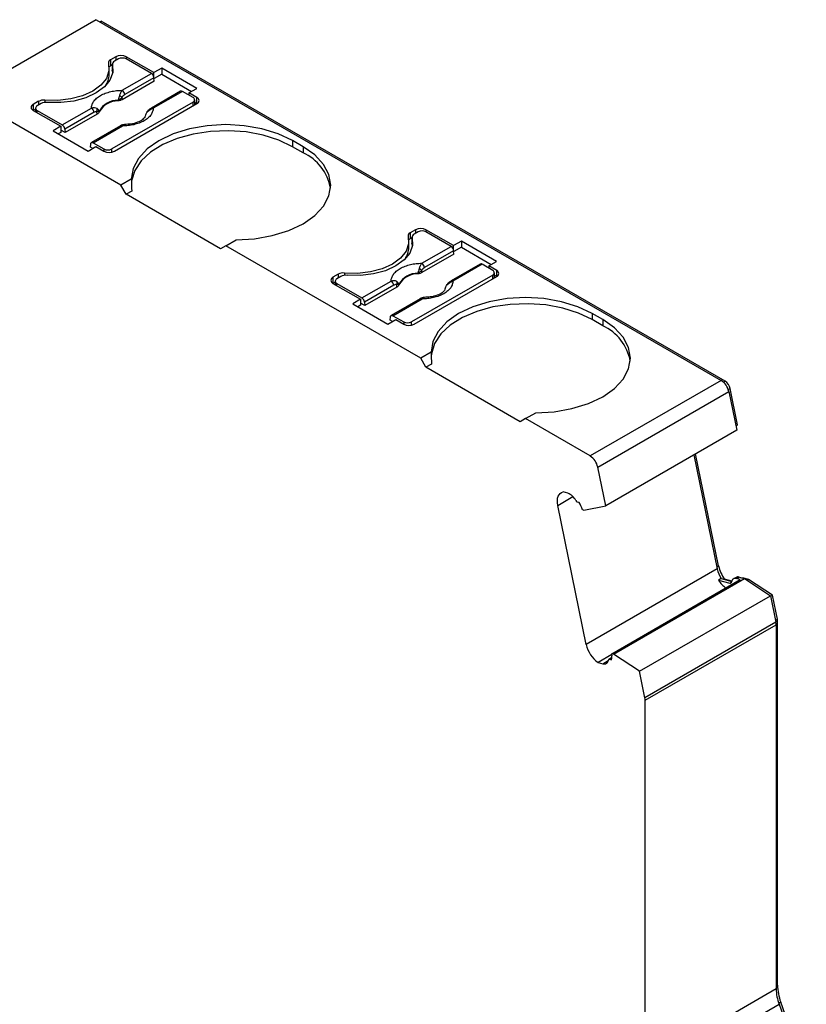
# Model space of a CAD drawing. Header units: millimetres. Extents: x 13 to 546, y 13 to 419.
# Tile 8 of 9: x 469 to 490, y 347 to 373. Entities that reach past the tile are written whole.
import ezdxf

# ---------------------------------------------------------------- set-up
doc = ezdxf.new("R2010")
doc.units = ezdxf.units.MM
doc.header["$LTSCALE"] = 2

msp = doc.modelspace()

# ---------------------------------------------------------------- linework, layer by layer
for p, q in [((470.621, 373.394), (467.085, 371.353)), ((470.621, 373.394), (487.491, 363.655)), ((470.723, 373.335), (470.758, 373.356)), ((487.597, 363.635), (470.758, 373.356)), ((471.151, 372.394), (471.009, 372.312)), ((471.009, 372.312), (471.009, 372.149)), ((471.222, 372.333), (471.116, 372.272)), ((471.151, 372.394), (471.151, 372.292)), ((472.179, 371.964), (471.434, 372.394)), ((471.434, 372.394), (471.434, 372.333)), ((472.112, 371.942), (471.434, 372.333)), ((470.972, 371.915), (470.972, 372.078)), ((471.057, 372.177), (471.009, 372.149)), ((471.057, 372.19), (471.057, 372.027)), ((471.059, 372.01), (471.059, 372.174)), ((471.068, 371.966), (471.059, 372.01)), ((471.324, 371.487), (472.112, 371.942)), ((472.391, 372.086), (472.179, 371.964)), ((472.179, 371.845), (472.179, 371.964)), ((473.339, 371.539), (472.391, 372.086)), ((472.391, 372.086), (472.391, 371.923)), ((472.189, 371.734), (471.324, 371.234)), ((472.182, 371.827), (471.395, 371.372)), ((472.189, 371.734), (472.182, 371.827)), ((472.391, 371.923), (472.184, 371.803)), ((472.391, 371.923), (473.198, 371.457)), ((472.898, 371.464), (472.111, 371.009)), ((472.948, 371.459), (472.161, 371.004)), ((473.237, 371.292), (472.948, 371.459)), ((473.127, 371.417), (473.339, 371.539)), ((473.343, 371.292), (473.127, 371.417)), ((473.127, 371.417), (473.127, 371.355)), ((471.292, 368.924), (467.085, 371.353)), ((469.065, 371.19), (468.924, 371.108)), ((469.065, 371.19), (469.065, 371.088)), ((469.238, 371.223), (469.238, 371.16)), ((473.237, 371.17), (471.045, 369.904)), ((471.217, 371.218), (471.217, 371.203)), ((471.324, 371.234), (471.32, 371.3)), ((473.237, 371.068), (473.237, 371.17)), ((473.281, 371.093), (473.281, 371.231)), ((473.281, 371.165), (473.343, 371.129)), ((473.343, 371.129), (473.343, 371.292)), ((468.924, 371.108), (468.924, 370.945)), ((468.986, 370.981), (468.924, 370.945)), ((468.924, 370.945), (469.669, 370.515)), ((468.986, 371.006), (468.986, 370.909)), ((469.136, 371.129), (469.03, 371.068)), ((469.03, 370.945), (469.707, 370.554)), ((469.03, 370.884), (469.03, 370.945)), ((469.707, 370.554), (470.495, 371.008)), ((470.565, 370.893), (469.778, 370.439)), ((470.65, 370.845), (470.644, 370.909)), ((470.705, 370.907), (470.704, 370.921)), ((471.116, 369.843), (473.343, 371.129)), ((470.65, 370.845), (469.785, 370.346)), ((469.669, 370.515), (469.457, 370.392)), ((469.457, 370.392), (470.405, 369.845)), ((469.669, 370.352), (469.598, 370.311)), ((469.669, 370.515), (469.669, 370.352)), ((469.785, 370.346), (469.669, 370.413)), ((469.778, 370.439), (469.785, 370.346)), ((471.281, 370.53), (470.494, 370.076)), ((470.544, 370.071), (471.331, 370.525)), ((476.207, 369.965), (475.924, 370.129)), ((475.924, 370.129), (475.924, 369.965)), ((470.405, 369.845), (470.617, 369.967)), ((470.467, 369.952), (470.474, 370.037)), ((470.529, 369.916), (470.467, 369.952)), ((470.544, 370.071), (470.833, 369.904)), ((470.617, 369.967), (470.833, 369.843)), ((470.833, 369.904), (470.833, 369.843)), ((471.045, 369.818), (471.045, 369.904)), ((476.207, 369.802), (475.924, 369.965)), ((476.207, 369.965), (476.207, 369.802)), ((471.571, 369.085), (471.292, 368.924)), ((471.434, 368.68), (471.292, 368.924)), ((471.585, 368.767), (471.434, 368.68)), ((473.979, 367.21), (471.434, 368.68)), ((479.24, 367.724), (479.099, 367.643)), ((479.24, 367.724), (479.24, 367.622)), ((480.268, 367.294), (479.523, 367.724)), ((479.523, 367.724), (479.523, 367.663)), ((474.121, 367.292), (474.399, 367.452)), ((479.099, 367.643), (479.099, 367.479)), ((479.146, 367.507), (479.099, 367.479)), ((479.146, 367.52), (479.146, 367.357)), ((479.148, 367.341), (479.148, 367.504)), ((479.311, 367.663), (479.205, 367.602)), ((480.201, 367.272), (479.523, 367.663)), ((480.481, 367.417), (480.268, 367.294)), ((481.429, 366.869), (480.481, 367.417)), ((480.481, 367.417), (480.481, 367.253)), ((474.121, 367.292), (473.979, 367.21)), ((479.382, 364.255), (474.121, 367.292)), ((479.061, 367.245), (479.061, 367.408)), ((479.157, 367.296), (479.148, 367.341)), ((479.414, 366.818), (480.201, 367.272)), ((480.271, 367.157), (479.484, 366.702)), ((480.268, 367.175), (480.268, 367.294)), ((480.278, 367.064), (480.271, 367.157)), ((480.481, 367.253), (480.273, 367.133)), ((480.481, 367.253), (481.287, 366.788)), ((480.278, 367.064), (479.413, 366.565)), ((479.413, 366.565), (479.41, 366.63)), ((480.987, 366.794), (480.2, 366.339)), ((481.037, 366.789), (480.25, 366.334)), ((481.326, 366.622), (481.037, 366.789)), ((481.217, 366.747), (481.429, 366.869)), ((481.432, 366.622), (481.217, 366.747)), ((481.217, 366.747), (481.217, 366.685)), ((481.432, 366.459), (481.432, 366.622)), ((477.154, 366.52), (477.013, 366.439)), ((477.013, 366.439), (477.013, 366.275)), ((477.225, 366.459), (477.119, 366.398)), ((477.154, 366.52), (477.154, 366.418)), ((477.327, 366.553), (477.327, 366.49)), ((481.326, 366.5), (479.134, 365.234)), ((479.205, 365.173), (481.432, 366.459)), ((479.306, 366.548), (479.307, 366.533)), ((481.326, 366.398), (481.326, 366.5)), ((481.37, 366.423), (481.37, 366.561)), ((481.37, 366.495), (481.432, 366.459)), ((477.075, 366.311), (477.013, 366.275)), ((477.013, 366.275), (477.758, 365.845)), ((477.075, 366.336), (477.075, 366.239)), ((477.119, 366.275), (477.797, 365.884)), ((477.119, 366.214), (477.119, 366.275)), ((477.797, 365.884), (478.584, 366.338)), ((478.654, 366.223), (477.867, 365.769)), ((478.739, 366.176), (477.874, 365.676)), ((478.739, 366.176), (478.733, 366.239)), ((478.794, 366.237), (478.793, 366.251)), ((477.758, 365.845), (477.546, 365.723)), ((477.758, 365.845), (477.758, 365.682)), ((479.371, 365.86), (478.583, 365.406)), ((478.633, 365.401), (479.42, 365.855)), ((477.546, 365.723), (478.494, 365.175)), ((477.758, 365.682), (477.688, 365.641)), ((477.874, 365.676), (477.758, 365.743)), ((477.867, 365.769), (477.874, 365.676)), ((478.494, 365.175), (478.706, 365.298)), ((478.556, 365.282), (478.563, 365.367)), ((478.633, 365.401), (478.922, 365.234)), ((478.706, 365.298), (478.922, 365.173)), ((484.296, 365.296), (484.013, 365.459)), ((484.013, 365.459), (484.013, 365.296)), ((484.296, 365.132), (484.013, 365.296)), ((484.296, 365.296), (484.296, 365.132)), ((478.618, 365.247), (478.556, 365.282)), ((478.922, 365.234), (478.922, 365.173)), ((479.134, 365.148), (479.134, 365.234)), ((479.66, 364.415), (479.382, 364.255)), ((479.523, 364.01), (479.382, 364.255)), ((479.675, 364.097), (479.523, 364.01)), ((482.069, 362.54), (479.523, 364.01)), ((487.491, 363.655), (483.956, 361.614)), ((487.553, 363.609), (487.597, 363.635)), ((487.683, 363.405), (487.734, 363.435)), ((487.934, 362.456), (487.734, 363.435)), ((484.161, 361.314), (487.696, 363.355)), ((487.696, 363.355), (487.91, 362.313)), ((482.21, 362.622), (482.489, 362.783)), ((482.21, 362.622), (482.069, 362.54)), ((483.956, 361.614), (482.21, 362.622)), ((487.886, 362.428), (487.934, 362.456)), ((487.91, 362.313), (484.374, 360.272)), ((486.755, 361.646), (487.385, 358.565)), ((487.423, 358.645), (486.803, 361.674)), ((484.374, 360.272), (484.161, 361.314)), ((483.081, 360.28), (483.491, 360.516)), ((483.351, 360.609), (483.23, 360.642)), ((483.85, 356.524), (483.081, 360.28)), ((483.658, 360.358), (483.608, 360.371)), ((483.788, 360.154), (484.374, 360.272)), ((483.747, 360.165), (483.788, 360.154)), ((487.375, 358.617), (487.423, 358.645)), ((487.385, 358.565), (483.85, 356.524)), ((484.543, 356.275), (488.007, 358.275)), ((484.584, 356.264), (488.119, 358.305)), ((487.492, 358.304), (487.421, 358.263)), ((487.421, 358.263), (487.722, 358.183)), ((487.492, 358.304), (487.775, 358.228)), ((487.582, 358.285), (487.576, 358.281)), ((487.777, 358.233), (487.582, 358.285)), ((487.722, 358.183), (487.772, 358.211)), ((487.893, 358.336), (487.823, 358.296)), ((487.905, 358.303), (487.976, 358.344)), ((488.007, 358.275), (487.905, 358.303)), ((487.976, 358.344), (488.078, 358.316)), ((488.078, 358.316), (488.119, 358.305)), ((488.094, 358.312), (488.1, 358.316)), ((488.203, 358.288), (488.1, 358.316)), ((488.119, 358.305), (488.823, 357.842)), ((488.192, 358.257), (488.232, 358.28)), ((488.232, 358.28), (488.203, 358.288)), ((488.874, 357.858), (488.232, 358.28)), ((488.826, 357.83), (488.874, 357.858)), ((489.008, 357.205), (488.874, 357.858)), ((485.288, 355.801), (488.823, 357.842)), ((488.823, 357.842), (488.97, 357.126)), ((488.97, 357.126), (485.434, 355.085)), ((485.442, 355.017), (488.977, 357.058)), ((488.959, 357.177), (489.008, 357.205)), ((488.968, 357.134), (489.012, 357.16)), ((488.977, 357.058), (488.977, 347.226)), ((489.012, 352.017), (489.012, 357.16)), ((484.544, 356.25), (484.173, 356.036)), ((484.584, 356.264), (484.543, 356.275)), ((485.288, 355.801), (484.584, 356.264)), ((484.173, 356.036), (484.293, 356.003)), ((484.293, 356.003), (484.443, 356.09)), ((484.541, 356.17), (484.458, 356.122)), ((484.477, 356.124), (484.539, 356.16)), ((484.477, 356.124), (484.527, 356.11)), ((485.434, 355.085), (485.288, 355.801)), ((485.442, 348.753), (485.442, 355.017)), ((489.012, 351.734), (489.012, 352.017)), ((489.012, 350.792), (489.012, 351.734)), ((489.012, 350.51), (489.012, 350.792)), ((489.012, 349.567), (489.012, 350.51)), ((489.012, 349.285), (489.012, 349.567)), ((489.012, 348.342), (489.012, 349.285)), ((485.442, 345.185), (485.442, 348.753)), ((489.012, 348.06), (489.012, 348.342)), ((489.012, 347.328), (489.012, 348.06)), ((488.977, 347.226), (485.442, 345.185)), ((488.977, 347.307), (489.012, 347.328)), ((485.519, 344.768), (489.055, 346.809)), ((489.098, 346.869), (489.045, 346.838)), ((489.055, 346.809), (489.759, 344.816)), ((489.789, 344.912), (489.098, 346.869))]:
    msp.add_line(p, q)
at = {"flags": 128}
for points in [[(470.953, 372.213), (470.967, 372.01), (470.898, 371.81), (470.75, 371.625), (470.532, 371.466), (470.256, 371.34), (469.936, 371.254), (469.59, 371.215), (469.238, 371.223)], [(471.059, 372.174), (471.068, 371.967), (470.995, 371.764), (470.843, 371.577), (470.621, 371.415), (470.34, 371.286), (470.015, 371.198), (469.664, 371.156), (469.305, 371.161)], [(471.059, 372.01), (471.057, 372.024), (471.057, 372.027)], [(475.924, 370.129), (475.537, 370.312), (475.096, 370.448), (474.617, 370.532), (474.119, 370.56), (473.622, 370.531), (473.143, 370.447), (472.702, 370.311), (472.316, 370.127), (471.999, 369.904), (471.764, 369.649), (471.619, 369.373), (471.571, 369.085)], [(475.924, 369.965), (475.552, 370.143), (475.129, 370.277), (474.67, 370.362), (474.191, 370.396), (473.709, 370.377), (473.243, 370.307), (472.808, 370.186), (472.419, 370.021), (472.092, 369.816), (471.837, 369.58), (471.664, 369.32), (471.579, 369.046), (471.573, 368.979)], [(470.474, 370.037), (470.476, 370.051), (470.481, 370.062), (470.487, 370.071), (470.496, 370.077), (470.507, 370.08), (470.518, 370.08), (470.531, 370.077), (470.544, 370.071)], [(474.399, 367.452), (474.897, 367.48), (475.376, 367.564), (475.818, 367.699), (476.205, 367.882), (476.523, 368.105), (476.759, 368.36), (476.904, 368.636), (476.954, 368.924), (476.905, 369.211), (476.76, 369.487), (476.524, 369.742), (476.207, 369.965)], [(479.043, 367.543), (479.056, 367.34), (478.987, 367.14), (478.84, 366.955), (478.622, 366.796), (478.345, 366.67), (478.025, 366.585), (477.679, 366.545), (477.327, 366.553)], [(479.148, 367.504), (479.158, 367.297), (479.084, 367.094), (478.932, 366.907), (478.71, 366.745), (478.429, 366.616), (478.104, 366.529), (477.753, 366.486), (477.395, 366.492)], [(479.148, 367.341), (479.146, 367.354), (479.146, 367.357)], [(484.013, 365.459), (483.627, 365.642), (483.185, 365.778), (482.707, 365.862), (482.209, 365.89), (481.711, 365.862), (481.232, 365.777), (480.791, 365.641), (480.405, 365.458), (480.088, 365.234), (479.853, 364.979), (479.708, 364.703), (479.66, 364.415)], [(484.013, 365.296), (483.641, 365.473), (483.218, 365.607), (482.759, 365.692), (482.28, 365.726), (481.799, 365.707), (481.332, 365.637), (480.897, 365.516), (480.509, 365.351), (480.181, 365.146), (479.927, 364.91), (479.754, 364.65), (479.669, 364.376), (479.662, 364.31)], [(478.563, 365.367), (478.565, 365.381), (478.57, 365.392), (478.577, 365.401), (478.586, 365.407), (478.596, 365.41), (478.608, 365.41), (478.62, 365.407), (478.633, 365.401)], [(482.489, 362.783), (482.986, 362.81), (483.465, 362.894), (483.907, 363.03), (484.294, 363.213), (484.612, 363.436), (484.848, 363.69), (484.994, 363.966), (485.043, 364.254), (484.994, 364.541), (484.849, 364.818), (484.613, 365.072), (484.296, 365.296)], [(483.081, 360.28), (483.071, 360.349), (483.07, 360.413), (483.077, 360.473), (483.093, 360.525), (483.117, 360.569), (483.148, 360.604), (483.186, 360.628), (483.23, 360.642)]]:
    msp.add_lwpolyline(points, dxfattribs=at)
for centre, radius, start, end in [((471.044, 372.227), 0.0919, 112.1146, 189.0937), ((471.151, 372.186), 0.0925, 112.3205, 187.674), ((471.292, 372.121), 0.307, 62.6097, 117.3902), ((471.328, 372.128), 0.231, 62.6094, 117.3904), ((471.079, 372.025), 0.142, 119.0448, 139.6025), ((472.027, 371.811), 0.155, 5.689, 57.1991), ((470.409, 371.924), 0.563, 325.6028, 359.0295), ((471.24, 371.357), 0.155, 5.689, 57.1991), ((472.919, 371.42), 0.0484, 53.1027, 115.5868), ((469.205, 370.923), 0.301, 83.6693, 117.5976), ((469.275, 370.863), 0.3, 84.1493, 117.6352), ((471.205, 370.645), 0.573, 88.8448, 151.1498), ((471.206, 370.631), 0.571, 88.8136, 151.181), ((470.998, 370.917), 0.5, 49.8821, 58.7426), ((473.214, 371.231), 0.0655, 290.7835, 69.2166), ((473.312, 371.21), 0.0873, 290.7834, 69.2166), ((468.955, 371.027), 0.0873, 110.7834, 249.2165), ((469.053, 371.006), 0.0655, 110.7834, 249.2165), ((470.41, 370.878), 0.155, 5.689, 57.1991), ((470.535, 370.956), 0.118, 336.668, 18.1748), ((472.004, 370.906), 0.00686, 52.5202, 103.5055), ((472.132, 370.964), 0.0497, 54.016, 114.6959), ((469.623, 370.423), 0.155, 5.689, 57.1991), ((471.302, 370.485), 0.0498, 54.0182, 114.6713), ((470.939, 370.109), 0.231, 242.6096, 297.3903), ((470.974, 370.116), 0.307, 242.611, 297.3902), ((475.648, 368.602), 1.324, 10.486, 65.0296), ((479.382, 367.451), 0.307, 62.6097, 117.3903), ((479.417, 367.458), 0.231, 62.6094, 117.3904), ((479.133, 367.558), 0.0919, 112.1146, 189.0937), ((479.168, 367.355), 0.142, 119.0448, 139.6025), ((479.24, 367.516), 0.0925, 112.3205, 187.674), ((478.498, 367.254), 0.563, 325.6029, 359.0295), ((480.117, 367.141), 0.155, 5.689, 57.1991), ((479.087, 366.247), 0.5, 49.8821, 58.7426), ((479.329, 366.687), 0.155, 5.689, 57.1991), ((481.008, 366.75), 0.0484, 53.1027, 115.5868), ((481.303, 366.561), 0.0655, 290.7835, 69.2166), ((481.401, 366.541), 0.0873, 290.7832, 69.2152), ((477.044, 366.357), 0.0873, 110.7834, 249.2165), ((477.142, 366.336), 0.0655, 110.7834, 249.2165), ((477.294, 366.254), 0.301, 83.6694, 117.5974), ((477.364, 366.193), 0.3, 84.1493, 117.6352), ((479.295, 365.975), 0.573, 88.8448, 151.1498), ((479.295, 365.961), 0.571, 88.8136, 151.181), ((478.5, 366.208), 0.155, 5.689, 57.1991), ((478.625, 366.286), 0.118, 336.668, 18.1748), ((480.093, 366.236), 0.00686, 52.5202, 103.5055), ((480.221, 366.294), 0.0497, 54.016, 114.6959), ((477.712, 365.753), 0.155, 5.689, 57.1991), ((479.391, 365.815), 0.0498, 54.0182, 114.6713), ((479.028, 365.439), 0.231, 242.6096, 297.3903), ((479.064, 365.446), 0.307, 242.6097, 297.3903), ((483.737, 363.932), 1.324, 10.486, 65.0296), ((487.236, 363.26), 0.47, 11.6277, 57.0661), ((487.427, 363.372), 0.313, 11.6278, 57.0661), ((483.7, 361.219), 0.47, 11.6278, 57.0661), ((483.214, 360.248), 0.387, 24.9242, 69.3653), ((483.635, 360.443), 0.0765, 204.923, 249.372), ((482.948, 359.913), 0.837, 17.4791, 32.0575), ((488.383, 358.853), 0.982, 192.2603, 215.3693), ((488.175, 358.735), 0.807, 192.1611, 212.3129), ((488.053, 358.645), 0.738, 211.2208, 233.7987), ((487.734, 358.22), 0.039, 251.7024, 354.8332), ((487.873, 358.207), 0.101, 71.7047, 174.8329), ((487.943, 358.243), 0.106, 72.2508, 117.9623), ((488.08, 358.253), 0.0653, 72.2499, 117.964), ((488.638, 357.056), 0.339, 0.3463, 11.8658), ((488.787, 357.159), 0.226, 0.3466, 11.8661), ((484.626, 356.687), 0.794, 191.8187, 235.1119), ((484.147, 356.23), 0.399, 342.5334, 6.5138), ((484.33, 356.114), 0.117, 251.7026, 354.8333), ((484.47, 356.102), 0.0231, 71.7055, 174.8326), ((485.103, 355.015), 0.339, 0.3466, 11.8658), ((490.247, 347.247), 1.271, 180.9464, 200.1719), ((490.41, 347.351), 1.398, 180.9465, 200.1717)]:
    msp.add_arc(centre, radius, start, end)
for centre in [(474.121, 367.618), (482.21, 362.948)]:
    msp.add_ellipse(centre, major_axis=(-1.803, 3.123), ratio=0.577335, start_param=0.787088, end_param=0.892481)
for points, knots in [([(470.495, 371.008), (470.495, 371.023), (470.497, 371.053), (470.509, 371.098), (470.527, 371.142), (470.562, 371.201), (470.627, 371.273), (470.734, 371.349), (470.866, 371.411), (471.013, 371.455), (471.168, 371.482), (471.272, 371.486), (471.324, 371.487)], [0, 0, 0, 0, 0.06027, 0.120056, 0.179893, 0.240314, 0.370015, 0.500128, 0.629829, 0.759943, 0.879871, 1, 1, 1, 1]), ([(471.258, 371.345), (471.261, 371.357), (471.269, 371.387), (471.285, 371.426), (471.304, 371.461), (471.317, 371.479), (471.324, 371.487)], [0, 0, 0, 0, 0.2204753, 0.4990753, 0.7481191, 1, 1, 1, 1]), ([(471.217, 371.218), (471.221, 371.23), (471.23, 371.252), (471.241, 371.287), (471.25, 371.317), (471.255, 371.336), (471.258, 371.345)], [0, 0, 0, 0, 0.306881, 0.575882, 0.806979, 1, 1, 1, 1]), ([(471.32, 371.3), (471.309, 371.288), (471.278, 371.257), (471.24, 371.233), (471.217, 371.218)], [0, 0, 0, 0, 0.389276, 1, 1, 1, 1]), ([(471.324, 371.234), (471.313, 371.229), (471.293, 371.219), (471.257, 371.208), (471.231, 371.204), (471.217, 371.203)], [0, 0, 0, 0, 0.335719, 0.664281, 1, 1, 1, 1]), ([(471.395, 371.372), (471.38, 371.363), (471.353, 371.345), (471.331, 371.314), (471.32, 371.3)], [0, 0, 0, 0, 0.5214849, 1, 1, 1, 1]), ([(470.644, 370.909), (470.636, 370.91), (470.62, 370.914), (470.593, 370.908), (470.575, 370.898), (470.565, 370.893)], [0, 0, 0, 0, 0.317222, 0.645084, 1, 1, 1, 1]), ([(470.704, 370.921), (470.7, 370.92), (470.693, 370.917), (470.676, 370.913), (470.66, 370.911), (470.648, 370.909), (470.644, 370.909)], [0, 0, 0, 0, 0.332097, 0.61117, 0.833934, 1, 1, 1, 1]), ([(470.705, 370.907), (470.702, 370.899), (470.696, 370.884), (470.677, 370.863), (470.659, 370.851), (470.65, 370.845)], [0, 0, 0, 0, 0.335719, 0.664281, 1, 1, 1, 1]), ([(472.161, 371.004), (472.16, 370.989), (472.159, 370.959), (472.147, 370.915), (472.129, 370.871), (472.093, 370.812), (472.029, 370.74), (471.921, 370.664), (471.789, 370.602), (471.642, 370.558), (471.488, 370.53), (471.383, 370.527), (471.331, 370.525)], [0, 0, 0, 0, 0.06027, 0.120056, 0.179893, 0.240314, 0.370015, 0.500128, 0.629829, 0.759943, 0.879871, 1, 1, 1, 1]), ([(472.111, 371.009), (472.089, 370.995), (472.051, 370.97), (472.017, 370.93), (472.002, 370.912)], [0, 0, 0, 0, 0.553024, 1, 1, 1, 1]), ([(471.946, 370.777), (471.926, 370.748), (471.884, 370.69), (471.743, 370.62), (471.575, 370.573), (471.447, 370.568), (471.393, 370.566)], [0, 0, 0, 0, 0.261846, 0.528245, 0.802184, 1, 1, 1, 1]), ([(471.384, 370.563), (471.367, 370.561), (471.334, 370.557), (471.299, 370.539), (471.281, 370.53)], [0, 0, 0, 0, 0.512278, 1, 1, 1, 1]), ([(478.584, 366.338), (478.585, 366.354), (478.586, 366.384), (478.598, 366.428), (478.616, 366.472), (478.652, 366.531), (478.716, 366.603), (478.824, 366.679), (478.955, 366.741), (479.103, 366.785), (479.257, 366.812), (479.361, 366.816), (479.414, 366.818)], [0, 0, 0, 0, 0.06027, 0.120056, 0.179893, 0.240314, 0.370015, 0.500128, 0.629829, 0.759943, 0.879871, 1, 1, 1, 1]), ([(479.306, 366.548), (479.311, 366.56), (479.32, 366.583), (479.331, 366.617), (479.34, 366.648), (479.345, 366.666), (479.347, 366.675)], [0, 0, 0, 0, 0.306881, 0.575882, 0.806979, 1, 1, 1, 1]), ([(479.41, 366.63), (479.398, 366.618), (479.368, 366.587), (479.329, 366.563), (479.306, 366.548)], [0, 0, 0, 0, 0.389276, 1, 1, 1, 1]), ([(479.347, 366.675), (479.35, 366.688), (479.358, 366.717), (479.374, 366.756), (479.393, 366.792), (479.407, 366.809), (479.414, 366.818)], [0, 0, 0, 0, 0.220475, 0.499075, 0.748119, 1, 1, 1, 1]), ([(479.484, 366.702), (479.47, 366.693), (479.442, 366.675), (479.42, 366.644), (479.41, 366.63)], [0, 0, 0, 0, 0.5214849, 1, 1, 1, 1]), ([(479.413, 366.565), (479.403, 366.559), (479.383, 366.549), (479.346, 366.538), (479.32, 366.535), (479.307, 366.533)], [0, 0, 0, 0, 0.335719, 0.664281, 1, 1, 1, 1]), ([(478.733, 366.239), (478.725, 366.241), (478.71, 366.244), (478.683, 366.238), (478.664, 366.228), (478.654, 366.223)], [0, 0, 0, 0, 0.317222, 0.645084, 1, 1, 1, 1]), ([(478.793, 366.251), (478.789, 366.25), (478.782, 366.247), (478.766, 366.243), (478.749, 366.241), (478.738, 366.24), (478.733, 366.239)], [0, 0, 0, 0, 0.332097, 0.61117, 0.833934, 1, 1, 1, 1]), ([(478.794, 366.237), (478.791, 366.229), (478.785, 366.214), (478.766, 366.193), (478.748, 366.181), (478.739, 366.176)], [0, 0, 0, 0, 0.335719, 0.664281, 1, 1, 1, 1]), ([(480.25, 366.334), (480.25, 366.319), (480.248, 366.289), (480.236, 366.245), (480.218, 366.201), (480.182, 366.142), (480.118, 366.07), (480.01, 365.994), (479.879, 365.932), (479.732, 365.888), (479.577, 365.861), (479.473, 365.857), (479.42, 365.855)], [0, 0, 0, 0, 0.06027, 0.120056, 0.179893, 0.240314, 0.370015, 0.500128, 0.629829, 0.759943, 0.879871, 1, 1, 1, 1]), ([(480.036, 366.107), (480.015, 366.078), (479.973, 366.02), (479.832, 365.95), (479.664, 365.904), (479.536, 365.899), (479.482, 365.896)], [0, 0, 0, 0, 0.261846, 0.528245, 0.802184, 1, 1, 1, 1]), ([(480.2, 366.339), (480.179, 366.325), (480.14, 366.3), (480.107, 366.26), (480.092, 366.243)], [0, 0, 0, 0, 0.553024, 1, 1, 1, 1]), ([(479.474, 365.894), (479.457, 365.892), (479.424, 365.887), (479.388, 365.869), (479.37, 365.86)], [0, 0, 0, 0, 0.512278, 1, 1, 1, 1])]:
    msp.add_open_spline(points, degree=3, knots=knots)
for points in [[(470.647, 370.992), (470.604, 371.021), (470.548, 371.024), (470.495, 371.008)], [(470.704, 370.921), (470.697, 370.946), (470.679, 370.971), (470.647, 370.992)], [(471.952, 370.793), (471.958, 370.836), (471.977, 370.877), (472.008, 370.911)], [(472.008, 370.911), (472.052, 370.958), (472.108, 370.989), (472.161, 371.004)], [(471.331, 370.525), (471.358, 370.556), (471.382, 370.572), (471.398, 370.559)], [(478.737, 366.322), (478.693, 366.351), (478.637, 366.354), (478.584, 366.338)], [(478.793, 366.251), (478.786, 366.276), (478.768, 366.301), (478.737, 366.322)], [(480.041, 366.123), (480.048, 366.166), (480.066, 366.207), (480.098, 366.241)], [(480.098, 366.241), (480.141, 366.288), (480.197, 366.319), (480.25, 366.334)], [(479.42, 365.855), (479.447, 365.886), (479.472, 365.902), (479.487, 365.889)]]:
    msp.add_open_spline(points, degree=3)

doc.saveas('drawing.dxf')
